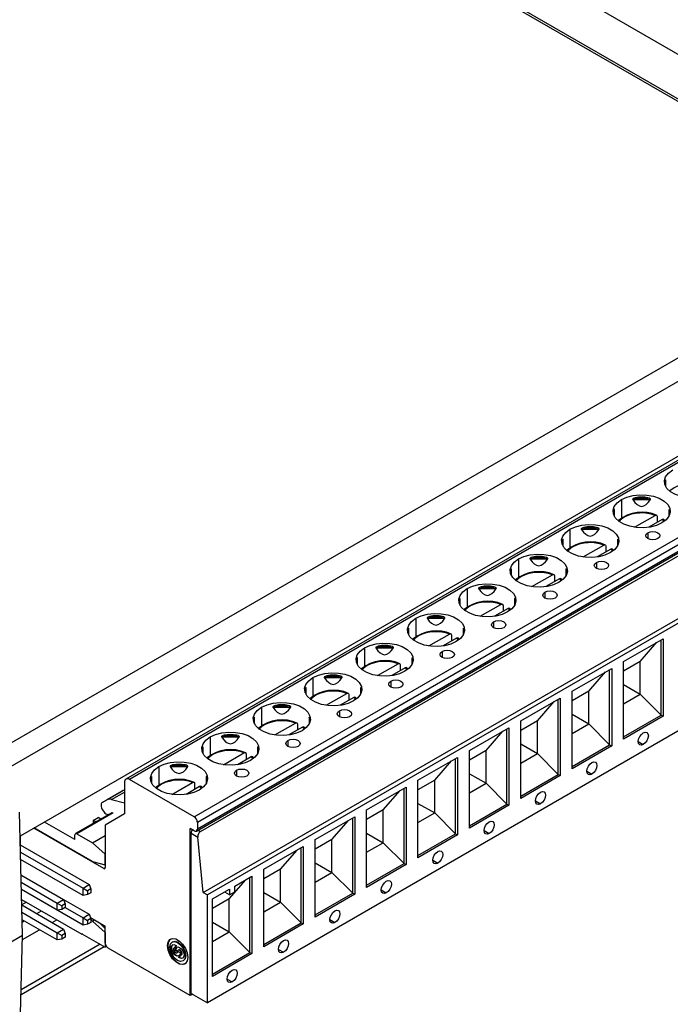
# Model space of a CAD drawing. Header units: millimetres. Extents: x 0 to 419, y 0 to 324.
# Tile 8 of 10: x 319 to 365, y 197 to 265. Entities that reach past the tile are written whole.
import ezdxf

# ---------------------------------------------------------------- set-up
doc = ezdxf.new("R2010")
doc.units = ezdxf.units.MM
doc.header["$LTSCALE"] = 1.5

msp = doc.modelspace()

# ---------------------------------------------------------------- linework, layer by layer
for p, q in [((322.615, 284.219), (381.292, 250.345)), ((380.465, 250.986), (323.442, 283.905)), ((342.044, 276.297), (367.306, 261.714)), ((380.605, 250.53), (316.507, 213.527)), ((317.486, 212.473), (381.486, 249.42)), ((384.149, 245.42), (326.675, 212.242)), ((384.399, 245.396), (326.925, 212.217)), ((381.196, 244.004), (319.269, 208.254)), ((331.451, 209.604), (388.924, 242.783)), ((331.663, 209.237), (389.136, 242.416)), ((331.601, 208.61), (389.074, 241.788)), ((389.136, 241.926), (331.663, 208.747)), ((331.877, 208.574), (388.8, 241.434)), ((332.08, 204.313), (389.426, 237.418)), ((389.709, 237.255), (332.363, 204.15)), ((364.354, 232.775), (364.354, 233.101)), ((364.404, 232.671), (364.404, 233.134)), ((362.267, 231.896), (363.156, 231.896)), ((361.298, 231.774), (361.298, 230.482)), ((362.087, 231.797), (363.336, 231.797)), ((362.091, 231.785), (363.333, 231.785)), ((360.762, 230.701), (360.762, 231.027)), ((360.812, 230.597), (360.812, 231.06)), ((362.217, 229.839), (363.659, 230.671)), ((363.803, 230.591), (363.803, 230.183)), ((364.612, 231.06), (364.612, 230.597)), ((364.662, 231.027), (364.662, 230.701)), ((358.675, 229.823), (359.564, 229.823)), ((364.154, 230.385), (363.207, 229.839)), ((364.154, 230.385), (364.286, 230.245)), ((364.339, 230.314), (364.252, 230.401)), ((389.709, 229.723), (332.363, 196.617)), ((357.705, 229.7), (357.705, 228.408)), ((358.495, 229.723), (359.744, 229.723)), ((358.499, 229.712), (359.741, 229.712)), ((363.143, 229.451), (363.143, 229.043)), ((357.17, 228.627), (357.17, 228.953)), ((357.22, 228.523), (357.22, 228.987)), ((358.625, 227.765), (360.067, 228.597)), ((360.211, 228.517), (360.211, 228.109)), ((361.02, 228.987), (361.02, 228.523)), ((361.07, 228.953), (361.07, 228.627)), ((355.083, 227.749), (355.972, 227.749)), ((360.562, 228.312), (359.615, 227.765)), ((360.562, 228.312), (360.694, 228.172)), ((360.747, 228.241), (360.66, 228.327)), ((354.113, 227.626), (354.113, 226.335)), ((354.903, 227.649), (356.152, 227.649)), ((354.906, 227.638), (356.149, 227.638)), ((359.551, 227.377), (359.551, 226.969)), ((353.578, 226.554), (353.578, 226.88)), ((353.628, 226.45), (353.628, 226.913)), ((355.033, 225.691), (356.474, 226.524)), ((356.619, 226.444), (356.619, 226.035)), ((357.428, 226.913), (357.428, 226.45)), ((357.478, 226.88), (357.478, 226.554)), ((356.969, 226.238), (356.023, 225.691)), ((356.969, 226.238), (357.102, 226.098)), ((357.155, 226.167), (357.068, 226.254)), ((350.521, 225.553), (350.521, 224.261)), ((351.311, 225.576), (352.56, 225.576)), ((351.314, 225.564), (352.557, 225.564)), ((351.491, 225.675), (352.38, 225.675)), ((355.959, 225.304), (355.959, 224.896)), ((349.985, 224.48), (349.985, 224.806)), ((350.035, 224.376), (350.035, 224.839)), ((351.44, 223.618), (352.882, 224.45)), ((353.026, 224.37), (353.026, 223.962)), ((353.835, 224.839), (353.835, 224.376)), ((353.885, 224.806), (353.885, 224.48)), ((353.377, 224.164), (352.43, 223.618)), ((353.377, 224.164), (353.51, 224.024)), ((353.563, 224.093), (353.476, 224.18)), ((346.929, 223.479), (346.929, 222.187)), ((347.719, 223.502), (348.968, 223.502)), ((347.722, 223.491), (348.965, 223.491)), ((347.899, 223.602), (348.788, 223.602)), ((352.367, 223.23), (352.367, 222.822)), ((346.393, 222.406), (346.393, 222.732)), ((346.443, 222.302), (346.443, 222.766)), ((347.848, 221.544), (349.29, 222.376)), ((349.434, 222.296), (349.434, 221.888)), ((350.243, 222.766), (350.243, 222.302)), ((350.293, 222.732), (350.293, 222.406)), ((349.785, 222.091), (348.838, 221.544)), ((349.785, 222.091), (349.918, 221.951)), ((349.97, 222.02), (349.884, 222.106)), ((361.451, 220.452), (364.213, 222.046)), ((362.62, 220.453), (363.788, 221.801)), ((364.071, 216.719), (364.071, 221.965)), ((364.213, 222.046), (364.213, 216.637)), ((343.337, 221.405), (343.337, 220.114)), ((344.127, 221.428), (345.376, 221.428)), ((344.13, 221.417), (345.372, 221.417)), ((344.307, 221.528), (345.196, 221.528)), ((348.775, 221.156), (348.775, 220.748)), ((342.801, 220.332), (342.801, 220.659)), ((342.851, 220.229), (342.851, 220.692)), ((344.256, 219.47), (345.698, 220.303)), ((345.842, 220.223), (345.842, 219.814)), ((346.651, 220.692), (346.651, 220.229)), ((346.701, 220.659), (346.701, 220.332)), ((362.62, 220.453), (361.451, 219.778)), ((361.451, 215.043), (361.451, 220.452)), ((362.62, 218.167), (362.62, 220.453)), ((346.193, 220.017), (345.246, 219.47)), ((346.193, 220.017), (346.326, 219.877)), ((346.378, 219.946), (346.291, 220.033)), ((357.859, 218.378), (360.621, 219.973)), ((359.028, 218.379), (360.196, 219.728)), ((360.479, 214.645), (360.479, 219.891)), ((360.621, 219.973), (360.621, 214.563)), ((339.745, 219.332), (339.745, 218.04)), ((340.535, 219.355), (341.784, 219.355)), ((340.538, 219.343), (341.78, 219.343)), ((340.715, 219.454), (341.604, 219.454)), ((345.183, 219.083), (345.183, 218.675)), ((361.451, 218.841), (362.62, 218.167)), ((339.209, 218.259), (339.209, 218.585)), ((339.259, 218.155), (339.259, 218.618)), ((340.664, 217.397), (342.106, 218.229)), ((342.25, 218.149), (342.25, 217.741)), ((343.059, 218.618), (343.059, 218.155)), ((343.109, 218.585), (343.109, 218.259)), ((359.028, 218.379), (357.859, 217.705)), ((357.859, 212.969), (357.859, 218.378)), ((359.028, 216.093), (359.028, 218.379)), ((361.451, 217.492), (362.62, 218.167)), ((362.62, 218.167), (364.071, 216.719)), ((342.601, 217.943), (341.654, 217.397)), ((342.601, 217.943), (342.734, 217.803)), ((342.786, 217.872), (342.699, 217.959)), ((354.267, 216.305), (357.029, 217.899)), ((355.436, 216.306), (356.604, 217.654)), ((356.887, 212.571), (356.887, 217.817)), ((357.029, 217.899), (357.029, 212.49)), ((336.153, 217.258), (336.153, 215.966)), ((336.943, 217.281), (338.192, 217.281)), ((336.946, 217.269), (338.188, 217.269)), ((337.123, 217.381), (338.011, 217.381)), ((341.59, 217.009), (341.59, 216.601)), ((357.859, 216.768), (359.028, 216.093)), ((335.617, 216.185), (335.617, 216.511)), ((335.667, 216.081), (335.667, 216.545)), ((337.072, 215.323), (338.514, 216.155)), ((338.658, 216.075), (338.658, 215.667)), ((339.467, 216.545), (339.467, 216.081)), ((339.517, 216.511), (339.517, 216.185)), ((355.436, 216.306), (354.267, 215.631)), ((354.267, 210.895), (354.267, 216.305)), ((355.436, 214.019), (355.436, 216.306)), ((357.859, 215.418), (359.028, 216.093)), ((359.028, 216.093), (360.479, 214.645)), ((361.451, 215.206), (364.071, 216.719)), ((364.213, 216.637), (361.451, 215.043)), ((364.071, 216.719), (364.213, 216.637)), ((339.009, 215.87), (338.062, 215.323)), ((339.009, 215.87), (339.142, 215.73)), ((339.194, 215.799), (339.107, 215.885)), ((350.675, 214.231), (353.437, 215.825)), ((351.844, 214.232), (353.012, 215.58)), ((353.295, 210.498), (353.295, 215.744)), ((353.437, 215.825), (353.437, 210.416)), ((332.561, 215.184), (332.561, 213.893)), ((333.35, 215.207), (334.599, 215.207)), ((333.354, 215.196), (334.596, 215.196)), ((333.531, 215.307), (334.419, 215.307)), ((337.998, 214.935), (337.998, 214.527)), ((354.267, 214.694), (355.436, 214.019)), ((362.478, 214.86), (362.832, 214.656)), ((332.025, 214.111), (332.025, 214.438)), ((332.075, 214.007), (332.075, 214.471)), ((333.48, 213.249), (334.922, 214.082)), ((335.066, 214.002), (335.066, 213.593)), ((335.875, 214.471), (335.875, 214.007)), ((335.925, 214.438), (335.925, 214.111)), ((351.844, 214.232), (350.675, 213.557)), ((350.675, 208.822), (350.675, 214.231)), ((351.844, 211.946), (351.844, 214.232)), ((354.267, 213.345), (355.436, 214.019)), ((355.436, 214.019), (356.887, 212.571)), ((357.859, 213.132), (360.479, 214.645)), ((360.621, 214.563), (357.859, 212.969)), ((360.479, 214.645), (360.621, 214.563)), ((335.417, 213.796), (334.47, 213.249)), ((335.417, 213.796), (335.549, 213.656)), ((335.602, 213.725), (335.515, 213.812)), ((347.083, 212.157), (349.844, 213.752)), ((348.251, 212.158), (349.42, 213.507)), ((349.703, 208.424), (349.703, 213.67)), ((349.844, 213.752), (349.844, 208.342)), ((328.969, 213.111), (328.969, 211.819)), ((329.758, 213.134), (331.007, 213.134)), ((329.762, 213.122), (331.004, 213.122)), ((329.938, 213.233), (330.827, 213.233)), ((334.406, 212.862), (334.406, 212.454)), ((350.675, 212.62), (351.844, 211.946)), ((358.886, 212.786), (359.24, 212.582)), ((326.572, 212.013), (326.572, 209.808)), ((331.451, 209.604), (326.925, 212.217)), ((328.433, 212.038), (328.433, 212.364)), ((328.483, 211.934), (328.483, 212.397)), ((329.888, 211.176), (331.33, 212.008)), ((331.474, 211.928), (331.474, 211.52)), ((332.283, 212.397), (332.283, 211.934)), ((332.333, 212.364), (332.333, 212.038)), ((348.251, 212.158), (347.083, 211.484)), ((347.083, 206.748), (347.083, 212.157)), ((348.251, 209.872), (348.251, 212.158)), ((350.675, 211.271), (351.844, 211.946)), ((351.844, 211.946), (353.295, 210.498)), ((354.267, 211.059), (356.887, 212.571)), ((357.029, 212.49), (354.267, 210.895)), ((356.887, 212.571), (357.029, 212.49)), ((326.412, 211.4), (325.351, 210.788)), ((325.669, 210.816), (326.572, 211.337)), ((326.075, 211.207), (326.412, 211.4)), ((331.825, 211.722), (330.878, 211.176)), ((331.825, 211.722), (331.957, 211.582)), ((332.01, 211.651), (331.923, 211.738)), ((343.491, 210.084), (346.252, 211.678)), ((344.659, 210.085), (345.828, 211.433)), ((346.111, 206.35), (346.111, 211.596)), ((346.252, 211.678), (346.252, 206.269)), ((325.014, 210.595), (326.075, 211.207)), ((325.351, 210.788), (325.014, 210.595)), ((325.669, 210.816), (326.572, 210.571)), ((347.083, 210.547), (348.251, 209.872)), ((355.294, 210.713), (355.648, 210.509)), ((319.446, 201.326), (319.226, 209.929)), ((325.68, 209.891), (323.148, 208.429)), ((325.78, 209.881), (323.248, 208.42)), ((325.044, 210.085), (325.157, 209.922)), ((344.659, 210.085), (343.491, 209.41)), ((343.491, 204.674), (343.491, 210.084)), ((344.659, 207.798), (344.659, 210.085)), ((347.083, 209.197), (348.251, 209.872)), ((348.251, 209.872), (349.703, 208.424)), ((350.675, 208.985), (353.295, 210.498)), ((353.437, 210.416), (350.675, 208.822)), ((353.295, 210.498), (353.437, 210.416)), ((323.107, 208.011), (320.977, 209.24)), ((324.372, 209.354), (324.726, 209.558)), ((324.561, 209.245), (324.372, 209.354)), ((324.372, 209.354), (324.372, 209.15)), ((324.915, 209.449), (324.726, 209.558)), ((326.572, 209.808), (325.228, 209.032)), ((325.412, 209.775), (325.545, 209.813)), ((331.663, 209.237), (331.663, 208.747)), ((339.899, 208.01), (342.66, 209.604)), ((341.067, 208.011), (342.236, 209.359)), ((342.519, 204.277), (342.519, 209.523)), ((342.66, 209.604), (342.66, 204.195)), ((325.122, 205.99), (320.235, 208.812)), ((324.344, 206.48), (320.27, 208.832)), ((324.385, 209.143), (324.372, 209.15)), ((325.228, 209.032), (325.228, 206.052)), ((331.451, 208.624), (331.168, 208.788)), ((331.168, 197.111), (331.168, 208.788)), ((331.708, 208.672), (331.877, 208.574)), ((351.702, 208.639), (352.056, 208.435)), ((319.288, 208.265), (319.288, 207.655)), ((323.107, 208.011), (323.107, 208.338)), ((323.248, 208.42), (324.344, 207.787)), ((324.344, 207.787), (325.228, 208.297)), ((331.231, 197.27), (331.231, 208.457)), ((331.231, 208.457), (331.691, 208.191)), ((332.08, 204.313), (331.691, 208.191)), ((341.067, 208.011), (339.899, 207.336)), ((339.899, 202.601), (339.899, 208.01)), ((341.067, 205.725), (341.067, 208.011)), ((343.491, 208.473), (344.659, 207.798)), ((343.491, 207.124), (344.659, 207.798)), ((344.659, 207.798), (346.111, 206.35)), ((347.083, 206.911), (349.703, 208.424)), ((349.844, 208.342), (347.083, 206.748)), ((349.703, 208.424), (349.844, 208.342)), ((319.284, 207.658), (324.112, 204.871)), ((319.297, 207.142), (323.672, 204.617)), ((324.344, 207.787), (325.228, 207.003)), ((336.306, 205.936), (339.068, 207.531)), ((337.475, 205.937), (338.644, 207.286)), ((338.927, 202.203), (338.927, 207.449)), ((339.068, 207.531), (339.068, 202.121)), ((323.672, 204.108), (319.31, 206.626)), ((324.344, 206.48), (325.228, 206.244)), ((325.228, 206.244), (325.228, 207.003)), ((348.11, 206.565), (348.464, 206.361)), ((325.122, 205.99), (325.228, 206.052)), ((337.475, 205.937), (336.306, 205.263)), ((336.306, 200.527), (336.306, 205.936)), ((337.475, 203.651), (337.475, 205.937)), ((339.899, 206.399), (341.067, 205.725)), ((343.491, 204.838), (346.111, 206.35)), ((346.252, 206.269), (343.491, 204.674)), ((346.111, 206.35), (346.252, 206.269)), ((319.338, 205.553), (322.316, 203.834)), ((333.883, 203.864), (335.051, 205.212)), ((334.272, 204.762), (335.476, 205.457)), ((335.335, 200.129), (335.335, 205.375)), ((335.476, 205.457), (335.476, 200.048)), ((339.899, 205.05), (341.067, 205.725)), ((341.067, 205.725), (342.519, 204.277)), ((319.351, 205.037), (321.876, 203.58)), ((321.876, 203.072), (319.364, 204.522)), ((323.672, 202.034), (319.364, 204.521)), ((323.672, 204.617), (324.112, 204.871)), ((323.672, 204.108), (323.672, 204.617)), ((323.672, 204.617), (323.99, 204.433)), ((324.218, 204.564), (323.99, 204.433)), ((323.99, 204.433), (323.99, 204.17)), ((324.112, 204.871), (324.218, 204.564)), ((324.218, 204.564), (324.218, 204.301)), ((332.714, 203.863), (333.918, 204.558)), ((333.584, 204.365), (333.573, 204.349)), ((333.918, 204.558), (333.918, 204.15)), ((334.272, 204.354), (334.272, 204.762)), ((344.518, 204.492), (344.871, 204.287)), ((319.382, 203.833), (323.602, 201.397)), ((321.876, 203.58), (322.316, 203.834)), ((322.316, 203.834), (322.422, 203.528)), ((322.316, 203.833), (324.112, 202.797)), ((323.99, 204.17), (323.672, 204.108)), ((324.218, 204.301), (323.99, 204.17)), ((332.08, 204.313), (332.363, 204.15)), ((332.363, 196.617), (332.363, 204.15)), ((333.883, 203.864), (332.714, 203.189)), ((332.714, 198.453), (332.714, 203.863)), ((333.918, 204.15), (333.573, 204.349)), ((333.883, 201.577), (333.883, 203.864)), ((333.918, 204.15), (334.272, 204.354)), ((336.306, 204.326), (337.475, 203.651)), ((339.899, 202.764), (342.519, 204.277)), ((342.66, 204.195), (339.899, 202.601)), ((342.519, 204.277), (342.66, 204.195)), ((319.713, 203.642), (319.392, 203.457)), ((319.392, 203.448), (322.316, 201.76)), ((320.447, 202.839), (320.776, 203.029)), ((321.876, 203.072), (321.876, 203.58)), ((321.876, 203.58), (322.194, 203.396)), ((322.194, 203.133), (321.876, 203.072)), ((322.422, 203.528), (322.194, 203.396)), ((322.194, 203.396), (322.194, 203.133)), ((322.422, 203.264), (322.194, 203.133)), ((322.422, 203.528), (322.422, 203.264)), ((322.422, 203.264), (323.672, 202.543)), ((336.306, 202.976), (337.475, 203.651)), ((337.475, 203.651), (338.927, 202.203)), ((319.405, 202.932), (321.876, 201.506)), ((321.876, 200.998), (319.418, 202.416)), ((319.423, 202.247), (319.567, 202.331)), ((321.508, 202.226), (321.837, 202.416)), ((323.672, 202.543), (324.112, 202.797)), ((323.672, 202.034), (323.672, 202.543)), ((323.672, 202.543), (323.99, 202.359)), ((324.218, 202.49), (323.99, 202.359)), ((323.99, 202.359), (323.99, 202.096)), ((324.112, 202.797), (324.218, 202.49)), ((324.192, 202.567), (325.228, 201.969)), ((324.218, 202.49), (324.218, 202.227)), ((324.344, 202.316), (324.218, 202.389)), ((324.344, 202.316), (324.486, 202.398)), ((325.228, 201.532), (324.344, 202.316)), ((340.926, 202.418), (341.279, 202.214)), ((319.439, 201.032), (320.628, 201.718)), ((321.876, 201.506), (322.316, 201.76)), ((322.316, 201.76), (322.422, 201.454)), ((323.99, 202.096), (323.672, 202.034)), ((324.218, 202.227), (323.99, 202.096)), ((325.228, 201.79), (324.858, 202.182)), ((325.228, 200.785), (325.228, 201.969)), ((332.714, 202.252), (333.883, 201.577)), ((336.306, 200.69), (338.927, 202.203)), ((339.068, 202.121), (336.306, 200.527)), ((338.927, 202.203), (339.068, 202.121)), ((315.853, 199.251), (319.446, 201.326)), ((319.226, 192.768), (319.446, 201.326)), ((321.876, 201.506), (322.194, 201.322)), ((321.876, 200.998), (321.876, 201.506)), ((322.194, 201.059), (321.876, 200.998)), ((322.422, 201.454), (322.194, 201.322)), ((322.194, 201.322), (322.194, 201.059)), ((322.422, 201.19), (322.194, 201.059)), ((322.422, 201.454), (322.422, 201.19)), ((323.602, 201.438), (325.228, 200.499)), ((323.602, 201.438), (323.602, 201.397)), ((323.637, 201.418), (323.602, 201.397)), ((325.228, 201.532), (325.228, 200.499)), ((332.714, 200.903), (333.883, 201.577)), ((333.883, 201.577), (335.335, 200.129)), ((319.34, 197.187), (325.153, 200.543)), ((324.872, 200.705), (319.348, 197.516)), ((325.309, 200.546), (325.228, 200.499)), ((331.168, 197.111), (325.44, 200.418)), ((329.612, 200.622), (329.577, 200.602)), ((329.867, 200.475), (329.832, 200.454)), ((329.939, 200.872), (329.904, 200.852)), ((330.079, 200.468), (330.043, 200.448)), ((330.085, 200.472), (330.079, 200.468)), ((330.149, 200.312), (330.113, 200.292)), ((330.149, 200.296), (330.114, 200.275)), ((330.284, 200.177), (330.114, 200.275)), ((330.149, 200.296), (330.285, 200.217)), ((330.2, 200.583), (330.165, 200.563)), ((330.36, 200.306), (330.325, 200.285)), ((337.334, 200.344), (337.687, 200.14)), ((330.243, 200.102), (330.278, 200.122)), ((330.284, 200.21), (330.454, 200.112)), ((330.312, 200.194), (330.284, 200.177)), ((330.403, 199.824), (330.438, 199.845)), ((330.525, 199.939), (330.56, 199.959)), ((330.566, 200.031), (330.601, 200.051)), ((330.664, 199.535), (330.699, 199.556)), ((330.821, 199.883), (330.857, 199.904)), ((332.714, 198.617), (335.335, 200.129)), ((335.476, 200.048), (332.714, 198.453)), ((335.335, 200.129), (335.476, 200.048)), ((333.742, 198.271), (334.095, 198.066)), ((331.337, 197.209), (331.168, 197.111)), ((331.231, 197.27), (332.363, 196.617))]:
    msp.add_line(p, q)
at = {"flags": 128}
for points in [[(367.718, 232.215), (367.339, 232.043), (366.899, 231.929), (366.425, 231.879), (365.943, 231.895), (365.483, 231.978), (365.07, 232.122), (364.73, 232.319), (364.48, 232.557), (364.337, 232.823), (364.308, 233.101), (364.394, 233.375), (364.592, 233.628), (364.89, 233.847)], [(364.404, 233.134), (364.403, 233.142), (364.401, 233.149), (364.395, 233.152), (364.377, 233.139), (364.354, 233.101)], [(361.298, 231.774), (361.677, 231.945), (362.117, 232.06), (362.591, 232.11), (363.072, 232.093), (363.533, 232.01), (363.945, 231.866), (364.286, 231.669), (364.536, 231.431), (364.679, 231.166), (364.708, 230.888), (364.621, 230.614), (364.423, 230.36), (364.126, 230.141)], [(362.267, 231.896), (362.205, 231.878), (362.162, 231.862), (362.118, 231.837), (362.103, 231.825), (362.091, 231.81), (362.088, 231.801), (362.087, 231.797)], [(363.336, 231.797), (363.334, 231.807), (363.327, 231.818), (363.309, 231.835), (363.248, 231.868), (363.156, 231.896)], [(364.126, 230.141), (363.746, 229.969), (363.307, 229.855), (362.833, 229.805), (362.351, 229.822), (361.891, 229.905), (361.478, 230.049), (361.137, 230.245), (360.888, 230.484), (360.745, 230.749), (360.715, 231.027), (360.802, 231.301), (361, 231.555), (361.298, 231.774)], [(362.087, 231.797), (362.088, 231.791), (362.091, 231.785)], [(363.333, 231.785), (363.335, 231.791), (363.336, 231.797)], [(360.812, 231.06), (360.811, 231.069), (360.809, 231.075), (360.803, 231.078), (360.785, 231.065), (360.762, 231.027)], [(363.659, 230.671), (363.707, 230.69), (363.75, 230.687), (363.782, 230.663), (363.8, 230.622), (363.803, 230.591)], [(364.662, 231.027), (364.646, 231.054), (364.635, 231.069), (364.621, 231.078), (364.617, 231.077), (364.613, 231.071), (364.612, 231.064), (364.612, 231.06)], [(357.705, 229.7), (358.085, 229.872), (358.525, 229.986), (358.999, 230.036), (359.48, 230.019), (359.94, 229.937), (360.353, 229.793), (360.694, 229.596), (360.943, 229.358), (361.087, 229.092), (361.116, 228.814), (361.029, 228.54), (360.831, 228.286), (360.534, 228.067)], [(358.675, 229.823), (358.613, 229.805), (358.57, 229.788), (358.526, 229.764), (358.511, 229.751), (358.499, 229.737), (358.496, 229.727), (358.495, 229.723)], [(359.744, 229.723), (359.742, 229.733), (359.735, 229.745), (359.717, 229.761), (359.656, 229.794), (359.564, 229.823)], [(360.534, 228.067), (360.154, 227.896), (359.715, 227.781), (359.24, 227.731), (358.759, 227.748), (358.299, 227.831), (357.886, 227.975), (357.545, 228.172), (357.296, 228.41), (357.152, 228.676), (357.123, 228.953), (357.21, 229.227), (357.408, 229.481), (357.705, 229.7)], [(358.495, 229.723), (358.496, 229.717), (358.499, 229.712)], [(359.741, 229.712), (359.743, 229.717), (359.744, 229.723)], [(363.85, 229.043), (363.688, 228.98), (363.497, 228.958), (363.305, 228.98), (363.143, 229.043), (363.035, 229.137), (362.997, 229.247), (363.035, 229.357), (363.143, 229.451)], [(363.143, 229.451), (363.305, 229.514), (363.497, 229.536), (363.688, 229.514), (363.85, 229.451), (363.959, 229.357), (363.997, 229.247), (363.959, 229.137), (363.85, 229.043)], [(357.22, 228.987), (357.219, 228.995), (357.217, 229.001), (357.211, 229.004), (357.193, 228.991), (357.17, 228.953)], [(360.067, 228.597), (360.115, 228.616), (360.158, 228.613), (360.19, 228.59), (360.208, 228.549), (360.211, 228.517)], [(361.07, 228.953), (361.054, 228.981), (361.043, 228.996), (361.029, 229.004), (361.025, 229.003), (361.021, 228.997), (361.02, 228.99), (361.02, 228.987)], [(354.113, 227.626), (354.493, 227.798), (354.933, 227.912), (355.407, 227.963), (355.888, 227.946), (356.348, 227.863), (356.761, 227.719), (357.102, 227.522), (357.351, 227.284), (357.495, 227.018), (357.524, 226.74), (357.437, 226.467), (357.239, 226.213), (356.942, 225.994)], [(355.083, 227.749), (355.02, 227.731), (354.978, 227.715), (354.933, 227.69), (354.919, 227.678), (354.907, 227.663), (354.903, 227.653), (354.903, 227.649)], [(356.152, 227.649), (356.15, 227.659), (356.143, 227.671), (356.125, 227.688), (356.064, 227.72), (355.972, 227.749)], [(356.942, 225.994), (356.562, 225.822), (356.123, 225.708), (355.648, 225.658), (355.167, 225.674), (354.707, 225.757), (354.294, 225.901), (353.953, 226.098), (353.704, 226.336), (353.56, 226.602), (353.531, 226.88), (353.618, 227.154), (353.816, 227.407), (354.113, 227.626)], [(354.903, 227.649), (354.904, 227.643), (354.906, 227.638)], [(356.149, 227.638), (356.151, 227.643), (356.152, 227.649)], [(360.258, 226.969), (360.096, 226.907), (359.905, 226.885), (359.713, 226.907), (359.551, 226.969), (359.443, 227.063), (359.405, 227.173), (359.443, 227.284), (359.551, 227.377)], [(359.551, 227.377), (359.713, 227.44), (359.905, 227.462), (360.096, 227.44), (360.258, 227.377), (360.366, 227.284), (360.405, 227.173), (360.366, 227.063), (360.258, 226.969)], [(353.628, 226.913), (353.627, 226.921), (353.625, 226.928), (353.619, 226.931), (353.601, 226.918), (353.578, 226.88)], [(356.474, 226.524), (356.523, 226.542), (356.566, 226.54), (356.598, 226.516), (356.616, 226.475), (356.619, 226.444)], [(357.478, 226.88), (357.462, 226.907), (357.45, 226.922), (357.437, 226.931), (357.433, 226.93), (357.429, 226.924), (357.428, 226.917), (357.428, 226.913)], [(350.521, 225.553), (350.901, 225.724), (351.34, 225.839), (351.815, 225.889), (352.296, 225.872), (352.756, 225.789), (353.169, 225.645), (353.51, 225.448), (353.759, 225.21), (353.903, 224.945), (353.932, 224.667), (353.845, 224.393), (353.647, 224.139), (353.35, 223.92)], [(353.35, 223.92), (352.97, 223.748), (352.53, 223.634), (352.056, 223.584), (351.575, 223.601), (351.115, 223.684), (350.702, 223.828), (350.361, 224.024), (350.112, 224.263), (349.968, 224.528), (349.939, 224.806), (350.026, 225.08), (350.224, 225.334), (350.521, 225.553)], [(351.491, 225.675), (351.428, 225.657), (351.385, 225.641), (351.341, 225.616), (351.326, 225.604), (351.315, 225.589), (351.311, 225.58), (351.311, 225.576)], [(351.311, 225.576), (351.312, 225.57), (351.314, 225.564)], [(352.56, 225.576), (352.558, 225.586), (352.551, 225.597), (352.533, 225.614), (352.472, 225.647), (352.38, 225.675)], [(352.557, 225.564), (352.559, 225.57), (352.56, 225.576)], [(356.666, 224.896), (356.504, 224.833), (356.312, 224.811), (356.121, 224.833), (355.959, 224.896), (355.851, 224.989), (355.812, 225.1), (355.851, 225.21), (355.959, 225.304)], [(355.959, 225.304), (356.121, 225.366), (356.312, 225.388), (356.504, 225.366), (356.666, 225.304), (356.774, 225.21), (356.812, 225.1), (356.774, 224.989), (356.666, 224.896)], [(350.035, 224.839), (350.035, 224.848), (350.032, 224.854), (350.027, 224.857), (350.009, 224.844), (349.985, 224.806)], [(352.882, 224.45), (352.931, 224.469), (352.974, 224.466), (353.006, 224.442), (353.024, 224.401), (353.026, 224.37)], [(353.885, 224.806), (353.87, 224.833), (353.858, 224.848), (353.845, 224.857), (353.84, 224.856), (353.837, 224.85), (353.836, 224.843), (353.835, 224.839)], [(346.929, 223.479), (347.309, 223.651), (347.748, 223.765), (348.223, 223.815), (348.704, 223.798), (349.164, 223.716), (349.577, 223.572), (349.918, 223.375), (350.167, 223.137), (350.311, 222.871), (350.34, 222.593), (350.253, 222.319), (350.055, 222.065), (349.758, 221.846)], [(349.758, 221.846), (349.378, 221.675), (348.938, 221.56), (348.464, 221.51), (347.983, 221.527), (347.523, 221.61), (347.11, 221.754), (346.769, 221.951), (346.52, 222.189), (346.376, 222.455), (346.347, 222.732), (346.434, 223.006), (346.632, 223.26), (346.929, 223.479)], [(347.899, 223.602), (347.836, 223.584), (347.793, 223.567), (347.749, 223.543), (347.734, 223.53), (347.723, 223.516), (347.719, 223.506), (347.719, 223.502)], [(347.719, 223.502), (347.72, 223.496), (347.722, 223.491)], [(348.968, 223.502), (348.966, 223.512), (348.959, 223.524), (348.941, 223.54), (348.88, 223.573), (348.788, 223.602)], [(348.965, 223.491), (348.967, 223.496), (348.968, 223.502)], [(353.074, 222.822), (352.912, 222.759), (352.72, 222.737), (352.529, 222.759), (352.367, 222.822), (352.258, 222.916), (352.22, 223.026), (352.258, 223.136), (352.367, 223.23)], [(352.367, 223.23), (352.529, 223.293), (352.72, 223.315), (352.912, 223.293), (353.074, 223.23), (353.182, 223.136), (353.22, 223.026), (353.182, 222.916), (353.074, 222.822)], [(346.443, 222.766), (346.443, 222.774), (346.44, 222.78), (346.435, 222.783), (346.417, 222.77), (346.393, 222.732)], [(349.29, 222.376), (349.339, 222.395), (349.382, 222.392), (349.414, 222.369), (349.431, 222.328), (349.434, 222.296)], [(350.293, 222.732), (350.278, 222.76), (350.266, 222.775), (350.253, 222.783), (350.248, 222.782), (350.245, 222.776), (350.243, 222.769), (350.243, 222.766)], [(343.337, 221.405), (343.717, 221.577), (344.156, 221.691), (344.631, 221.742), (345.112, 221.725), (345.572, 221.642), (345.985, 221.498), (346.326, 221.301), (346.575, 221.063), (346.718, 220.797), (346.748, 220.519), (346.661, 220.246), (346.463, 219.992), (346.165, 219.773)], [(346.165, 219.773), (345.786, 219.601), (345.346, 219.487), (344.872, 219.437), (344.391, 219.453), (343.93, 219.536), (343.518, 219.68), (343.177, 219.877), (342.927, 220.115), (342.784, 220.381), (342.755, 220.659), (342.842, 220.933), (343.04, 221.186), (343.337, 221.405)], [(344.307, 221.528), (344.244, 221.51), (344.201, 221.493), (344.157, 221.469), (344.142, 221.457), (344.131, 221.442), (344.127, 221.432), (344.127, 221.428)], [(344.127, 221.428), (344.128, 221.422), (344.13, 221.417)], [(345.376, 221.428), (345.374, 221.438), (345.366, 221.45), (345.348, 221.467), (345.288, 221.499), (345.196, 221.528)], [(345.372, 221.417), (345.375, 221.422), (345.376, 221.428)], [(349.482, 220.748), (349.32, 220.686), (349.128, 220.664), (348.937, 220.686), (348.775, 220.748), (348.666, 220.842), (348.628, 220.952), (348.666, 221.063), (348.775, 221.156)], [(348.775, 221.156), (348.937, 221.219), (349.128, 221.241), (349.32, 221.219), (349.482, 221.156), (349.59, 221.063), (349.628, 220.952), (349.59, 220.842), (349.482, 220.748)], [(342.851, 220.692), (342.851, 220.7), (342.848, 220.707), (342.843, 220.71), (342.825, 220.697), (342.801, 220.659)], [(345.698, 220.303), (345.747, 220.321), (345.79, 220.319), (345.822, 220.295), (345.839, 220.254), (345.842, 220.223)], [(346.701, 220.659), (346.686, 220.686), (346.674, 220.701), (346.661, 220.71), (346.656, 220.709), (346.653, 220.703), (346.651, 220.696), (346.651, 220.692)], [(339.745, 219.332), (340.124, 219.503), (340.564, 219.618), (341.038, 219.668), (341.52, 219.651), (341.98, 219.568), (342.393, 219.424), (342.734, 219.227), (342.983, 218.989), (343.126, 218.723), (343.156, 218.446), (343.069, 218.172), (342.871, 217.918), (342.573, 217.699)], [(342.573, 217.699), (342.194, 217.527), (341.754, 217.413), (341.28, 217.363), (340.799, 217.38), (340.338, 217.462), (339.926, 217.606), (339.585, 217.803), (339.335, 218.042), (339.192, 218.307), (339.163, 218.585), (339.25, 218.859), (339.448, 219.113), (339.745, 219.332)], [(340.715, 219.454), (340.652, 219.436), (340.609, 219.42), (340.565, 219.395), (340.55, 219.383), (340.539, 219.368), (340.535, 219.359), (340.535, 219.355)], [(340.535, 219.355), (340.535, 219.349), (340.538, 219.343)], [(341.784, 219.355), (341.782, 219.365), (341.774, 219.376), (341.756, 219.393), (341.696, 219.426), (341.604, 219.454)], [(341.78, 219.343), (341.783, 219.349), (341.784, 219.355)], [(345.89, 218.675), (345.727, 218.612), (345.536, 218.59), (345.345, 218.612), (345.183, 218.675), (345.074, 218.768), (345.036, 218.879), (345.074, 218.989), (345.183, 219.083)], [(345.183, 219.083), (345.345, 219.145), (345.536, 219.167), (345.727, 219.145), (345.89, 219.083), (345.998, 218.989), (346.036, 218.879), (345.998, 218.768), (345.89, 218.675)], [(339.259, 218.618), (339.258, 218.627), (339.256, 218.633), (339.25, 218.636), (339.232, 218.623), (339.209, 218.585)], [(342.106, 218.229), (342.154, 218.248), (342.197, 218.245), (342.23, 218.221), (342.247, 218.18), (342.25, 218.149)], [(343.109, 218.585), (343.094, 218.612), (343.082, 218.627), (343.069, 218.636), (343.064, 218.635), (343.06, 218.629), (343.059, 218.622), (343.059, 218.618)], [(336.153, 217.258), (336.532, 217.43), (336.972, 217.544), (337.446, 217.594), (337.928, 217.577), (338.388, 217.495), (338.8, 217.351), (339.141, 217.154), (339.391, 216.916), (339.534, 216.65), (339.563, 216.372), (339.476, 216.098), (339.279, 215.844), (338.981, 215.625)], [(338.981, 215.625), (338.602, 215.454), (338.162, 215.339), (337.688, 215.289), (337.207, 215.306), (336.746, 215.389), (336.334, 215.533), (335.993, 215.73), (335.743, 215.968), (335.6, 216.234), (335.571, 216.511), (335.658, 216.785), (335.855, 217.039), (336.153, 217.258)], [(337.123, 217.381), (337.06, 217.363), (337.017, 217.346), (336.973, 217.322), (336.958, 217.309), (336.946, 217.295), (336.943, 217.285), (336.943, 217.281)], [(336.943, 217.281), (336.943, 217.275), (336.946, 217.269)], [(338.192, 217.281), (338.189, 217.291), (338.182, 217.303), (338.164, 217.319), (338.103, 217.352), (338.011, 217.381)], [(338.188, 217.269), (338.191, 217.275), (338.192, 217.281)], [(342.298, 216.601), (342.135, 216.538), (341.944, 216.516), (341.753, 216.538), (341.59, 216.601), (341.482, 216.695), (341.444, 216.805), (341.482, 216.915), (341.59, 217.009)], [(341.59, 217.009), (341.753, 217.072), (341.944, 217.094), (342.135, 217.072), (342.298, 217.009), (342.406, 216.915), (342.444, 216.805), (342.406, 216.695), (342.298, 216.601)], [(335.667, 216.545), (335.666, 216.553), (335.664, 216.559), (335.658, 216.562), (335.64, 216.549), (335.617, 216.511)], [(338.514, 216.155), (338.562, 216.174), (338.605, 216.171), (338.637, 216.148), (338.655, 216.107), (338.658, 216.075)], [(339.517, 216.511), (339.502, 216.539), (339.49, 216.554), (339.477, 216.562), (339.472, 216.561), (339.468, 216.555), (339.467, 216.548), (339.467, 216.545)], [(332.561, 215.184), (332.94, 215.356), (333.38, 215.47), (333.854, 215.52), (334.335, 215.504), (334.796, 215.421), (335.208, 215.277), (335.549, 215.08), (335.799, 214.842), (335.942, 214.576), (335.971, 214.298), (335.884, 214.025), (335.687, 213.771), (335.389, 213.552)], [(362.832, 214.656), (362.697, 214.609), (362.582, 214.631), (362.505, 214.719), (362.478, 214.86), (362.505, 215.032), (362.582, 215.209), (362.697, 215.363), (362.832, 215.472)], [(362.832, 215.472), (362.967, 215.519), (363.082, 215.497), (363.159, 215.409), (363.186, 215.268), (363.159, 215.096), (363.082, 214.92), (362.967, 214.765), (362.832, 214.656)], [(335.389, 213.552), (335.01, 213.38), (334.57, 213.266), (334.096, 213.216), (333.614, 213.232), (333.154, 213.315), (332.742, 213.459), (332.401, 213.656), (332.151, 213.894), (332.008, 214.16), (331.979, 214.438), (332.066, 214.711), (332.263, 214.965), (332.561, 215.184)], [(333.531, 215.307), (333.468, 215.289), (333.425, 215.272), (333.381, 215.248), (333.366, 215.236), (333.354, 215.221), (333.351, 215.211), (333.35, 215.207)], [(333.35, 215.207), (333.351, 215.201), (333.354, 215.196)], [(334.599, 215.207), (334.597, 215.217), (334.59, 215.229), (334.572, 215.246), (334.511, 215.278), (334.419, 215.307)], [(334.596, 215.196), (334.599, 215.201), (334.599, 215.207)], [(338.705, 214.527), (338.543, 214.465), (338.352, 214.443), (338.161, 214.465), (337.998, 214.527), (337.89, 214.621), (337.852, 214.731), (337.89, 214.842), (337.998, 214.935)], [(337.998, 214.935), (338.161, 214.998), (338.352, 215.02), (338.543, 214.998), (338.705, 214.935), (338.814, 214.842), (338.852, 214.731), (338.814, 214.621), (338.705, 214.527)], [(332.075, 214.471), (332.074, 214.479), (332.072, 214.486), (332.066, 214.489), (332.048, 214.476), (332.025, 214.438)], [(334.922, 214.082), (334.97, 214.1), (335.013, 214.097), (335.045, 214.074), (335.063, 214.033), (335.066, 214.002)], [(335.925, 214.438), (335.91, 214.465), (335.898, 214.48), (335.885, 214.488), (335.88, 214.488), (335.876, 214.482), (335.875, 214.475), (335.875, 214.471)], [(328.969, 213.111), (329.348, 213.282), (329.788, 213.397), (330.262, 213.447), (330.743, 213.43), (331.204, 213.347), (331.616, 213.203), (331.957, 213.006), (332.207, 212.768), (332.35, 212.502), (332.379, 212.225), (332.292, 211.951), (332.094, 211.697), (331.797, 211.478)], [(359.24, 212.582), (359.105, 212.535), (358.99, 212.557), (358.913, 212.646), (358.886, 212.786), (358.913, 212.958), (358.99, 213.135), (359.105, 213.29), (359.24, 213.399)], [(359.24, 213.399), (359.375, 213.446), (359.49, 213.423), (359.567, 213.335), (359.593, 213.195), (359.567, 213.023), (359.49, 212.846), (359.375, 212.691), (359.24, 212.582)], [(331.797, 211.478), (331.418, 211.306), (330.978, 211.192), (330.504, 211.142), (330.022, 211.159), (329.562, 211.241), (329.149, 211.385), (328.808, 211.582), (328.559, 211.82), (328.416, 212.086), (328.386, 212.364), (328.473, 212.638), (328.671, 212.892), (328.969, 213.111)], [(329.938, 213.233), (329.876, 213.215), (329.833, 213.199), (329.789, 213.174), (329.774, 213.162), (329.762, 213.147), (329.759, 213.138), (329.758, 213.134)], [(329.758, 213.134), (329.759, 213.128), (329.762, 213.122)], [(331.007, 213.134), (331.005, 213.144), (330.998, 213.155), (330.98, 213.172), (330.919, 213.205), (330.827, 213.233)], [(331.004, 213.122), (331.007, 213.128), (331.007, 213.134)], [(335.113, 212.454), (334.951, 212.391), (334.76, 212.369), (334.568, 212.391), (334.406, 212.454), (334.298, 212.547), (334.26, 212.658), (334.298, 212.768), (334.406, 212.862)], [(334.406, 212.862), (334.568, 212.924), (334.76, 212.946), (334.951, 212.924), (335.113, 212.862), (335.222, 212.768), (335.26, 212.658), (335.222, 212.547), (335.113, 212.454)], [(328.483, 212.397), (328.482, 212.406), (328.48, 212.412), (328.474, 212.415), (328.456, 212.402), (328.433, 212.364)], [(331.33, 212.008), (331.378, 212.027), (331.421, 212.024), (331.453, 212), (331.471, 211.959), (331.474, 211.928)], [(332.333, 212.364), (332.317, 212.391), (332.306, 212.406), (332.293, 212.415), (332.288, 212.414), (332.284, 212.408), (332.283, 212.401), (332.283, 212.397)], [(355.648, 210.509), (355.512, 210.461), (355.398, 210.484), (355.321, 210.572), (355.294, 210.713), (355.321, 210.884), (355.398, 211.061), (355.512, 211.216), (355.648, 211.325)], [(355.648, 211.325), (355.783, 211.372), (355.898, 211.35), (355.974, 211.262), (356.001, 211.121), (355.974, 210.949), (355.898, 210.772), (355.783, 210.618), (355.648, 210.509)], [(352.056, 208.435), (351.92, 208.388), (351.806, 208.41), (351.729, 208.498), (351.702, 208.639), (351.729, 208.811), (351.806, 208.987), (351.92, 209.142), (352.056, 209.251)], [(352.056, 209.251), (352.191, 209.298), (352.306, 209.276), (352.382, 209.188), (352.409, 209.047), (352.382, 208.875), (352.306, 208.699), (352.191, 208.544), (352.056, 208.435)], [(348.464, 206.361), (348.328, 206.314), (348.214, 206.336), (348.137, 206.425), (348.11, 206.565), (348.137, 206.737), (348.214, 206.914), (348.328, 207.069), (348.464, 207.178)], [(348.464, 207.178), (348.599, 207.225), (348.714, 207.202), (348.79, 207.114), (348.817, 206.974), (348.79, 206.802), (348.714, 206.625), (348.599, 206.47), (348.464, 206.361)], [(344.871, 204.287), (344.736, 204.24), (344.621, 204.263), (344.545, 204.351), (344.518, 204.492), (344.545, 204.663), (344.621, 204.84), (344.736, 204.995), (344.871, 205.104)], [(344.871, 205.104), (345.007, 205.151), (345.121, 205.129), (345.198, 205.041), (345.225, 204.9), (345.198, 204.728), (345.121, 204.551), (345.007, 204.397), (344.871, 204.287)], [(341.279, 202.214), (341.144, 202.167), (341.029, 202.189), (340.953, 202.277), (340.926, 202.418), (340.953, 202.59), (341.029, 202.766), (341.144, 202.921), (341.279, 203.03)], [(341.279, 203.03), (341.415, 203.077), (341.529, 203.055), (341.606, 202.967), (341.633, 202.826), (341.606, 202.654), (341.529, 202.478), (341.415, 202.323), (341.279, 202.214)], [(329.577, 200.602), (329.619, 200.856), (329.742, 201.031), (329.93, 201.105), (330.161, 201.069), (330.407, 200.927), (330.637, 200.697), (330.826, 200.406), (330.948, 200.089), (330.991, 199.785)], [(337.687, 200.14), (337.552, 200.093), (337.437, 200.115), (337.361, 200.204), (337.334, 200.344), (337.361, 200.516), (337.437, 200.693), (337.552, 200.847), (337.687, 200.957)], [(337.687, 200.957), (337.823, 201.004), (337.937, 200.981), (338.014, 200.893), (338.041, 200.752), (338.014, 200.581), (337.937, 200.404), (337.823, 200.249), (337.687, 200.14)], [(330.991, 199.785), (330.948, 199.531), (330.826, 199.356), (330.637, 199.282), (330.407, 199.318), (330.161, 199.46), (329.93, 199.69), (329.742, 199.981), (329.619, 200.298), (329.577, 200.602)], [(329.612, 200.622), (329.655, 200.318), (329.778, 200.002), (329.966, 199.711), (330.196, 199.481), (330.442, 199.339), (330.673, 199.303), (330.801, 199.338)], [(329.746, 200.504), (329.787, 200.718), (329.904, 200.852), (330.078, 200.886), (330.284, 200.814), (330.49, 200.648), (330.664, 200.413), (330.78, 200.144), (330.821, 199.883)], [(330.821, 199.883), (330.78, 199.669), (330.664, 199.535), (330.49, 199.501), (330.284, 199.573), (330.078, 199.739), (329.904, 199.974), (329.787, 200.243), (329.746, 200.504)], [(329.832, 200.454), (329.84, 200.53), (329.863, 200.593), (329.901, 200.64), (329.95, 200.668), (330.01, 200.676), (330.076, 200.664), (330.146, 200.632), (330.216, 200.582)], [(330.454, 200.095), (330.431, 199.971), (330.363, 199.894), (330.262, 199.874), (330.143, 199.915), (330.024, 200.012), (329.923, 200.148), (329.856, 200.303), (329.832, 200.454)], [(329.867, 200.475), (329.891, 200.324), (329.958, 200.168), (330.059, 200.032), (330.178, 199.936), (330.298, 199.894), (330.38, 199.905)], [(329.939, 200.872), (330.114, 200.906), (330.319, 200.834), (330.525, 200.669), (330.699, 200.433), (330.816, 200.165), (330.857, 199.904)], [(330.079, 200.457), (330.034, 200.441), (330.007, 200.397), (330.003, 200.333), (330.023, 200.258), (330.063, 200.186), (330.117, 200.129), (330.175, 200.097), (330.228, 200.095), (330.266, 200.123), (330.284, 200.177)], [(330.113, 200.292), (330.137, 200.416), (330.205, 200.493), (330.306, 200.513), (330.425, 200.472), (330.544, 200.375), (330.645, 200.239), (330.712, 200.084), (330.736, 199.933)], [(330.223, 200.502), (330.172, 200.436), (330.149, 200.312)], [(330.209, 200.588), (330.207, 200.587), (330.2, 200.583)], [(330.566, 200.031), (330.556, 200.097), (330.527, 200.166), (330.484, 200.227), (330.432, 200.271), (330.379, 200.293), (330.332, 200.289), (330.299, 200.26), (330.284, 200.21)], [(330.601, 200.051), (330.591, 200.117), (330.562, 200.186), (330.519, 200.247), (330.467, 200.292), (330.414, 200.314), (330.368, 200.31), (330.36, 200.306)], [(330.278, 200.122), (330.302, 200.144), (330.318, 200.19)], [(330.736, 199.933), (330.728, 199.857), (330.705, 199.794), (330.667, 199.747), (330.617, 199.719), (330.558, 199.711), (330.491, 199.723), (330.422, 199.755), (330.352, 199.805)], [(330.857, 199.904), (330.816, 199.69), (330.699, 199.556), (330.699, 199.556)], [(334.095, 198.066), (333.96, 198.019), (333.845, 198.042), (333.769, 198.13), (333.742, 198.271), (333.769, 198.442), (333.845, 198.619), (333.96, 198.774), (334.095, 198.883)], [(334.095, 198.883), (334.23, 198.93), (334.345, 198.908), (334.422, 198.82), (334.449, 198.679), (334.422, 198.507), (334.345, 198.33), (334.23, 198.176), (334.095, 198.066)]]:
    msp.add_lwpolyline(points, dxfattribs=at)
for centre, radius, start, end in [((366.327, 230.34), 2.626, 66.32924, 128.66607), ((362.735, 228.266), 2.626, 66.32924, 128.66607), ((362.046, 229.522), 1.161, 118.47384, 141.47048), ((362.722, 228.137), 2.702, 69.7026, 117.07114), ((364.212, 230.306), 0.0984, 56.24943, 126.69216), ((359.142, 226.192), 2.626, 66.32924, 128.66607), ((358.454, 227.448), 1.161, 118.47384, 141.47048), ((359.129, 226.064), 2.702, 69.7026, 117.07114), ((360.62, 228.233), 0.0984, 56.24943, 126.69216), ((355.55, 224.119), 2.626, 66.32924, 128.66607), ((354.861, 225.375), 1.161, 118.47384, 141.47048), ((355.537, 223.99), 2.702, 69.7026, 117.07114), ((357.028, 226.159), 0.0984, 56.24943, 126.69216), ((351.958, 222.045), 2.626, 66.32924, 128.66607), ((351.269, 223.301), 1.161, 118.47384, 141.47048), ((351.945, 221.916), 2.702, 69.7026, 117.07114), ((353.436, 224.085), 0.0984, 56.24943, 126.69216), ((348.366, 219.971), 2.626, 66.32924, 128.66607), ((347.677, 221.227), 1.161, 118.47384, 141.47048), ((348.353, 219.843), 2.702, 69.7026, 117.07114), ((349.844, 222.012), 0.0984, 56.24943, 126.69216), ((344.774, 217.897), 2.626, 66.32924, 128.66607), ((344.761, 217.769), 2.702, 69.7026, 117.07114), ((344.085, 219.154), 1.161, 118.47384, 141.47048), ((346.252, 219.938), 0.0984, 56.24943, 126.69216), ((341.182, 215.824), 2.626, 66.32924, 128.66607), ((341.169, 215.695), 2.702, 69.7026, 117.07114), ((340.493, 217.08), 1.161, 118.47384, 141.47048), ((342.66, 217.864), 0.0984, 56.24943, 126.69216), ((337.59, 213.75), 2.626, 66.32924, 128.66607), ((337.577, 213.622), 2.702, 69.7026, 117.07114), ((336.901, 215.006), 1.161, 118.47384, 141.47048), ((339.068, 215.791), 0.0984, 56.24943, 126.69216), ((333.998, 211.676), 2.626, 66.32924, 128.66607), ((333.985, 211.548), 2.702, 69.7026, 117.07114), ((333.309, 212.933), 1.161, 118.47384, 141.47048), ((335.476, 213.717), 0.0984, 56.24943, 126.69216), ((326.787, 212.048), 0.218, 50.79671, 189.21404), ((330.406, 209.603), 2.626, 66.32924, 128.66607), ((330.393, 209.474), 2.702, 69.7026, 117.07114), ((326.588, 211.088), 0.359, 92.60318, 119.37438), ((329.717, 210.859), 1.161, 118.47384, 141.47048), ((331.884, 211.643), 0.0984, 56.24943, 126.69216), ((325.131, 210.431), 0.201, 125.55693, 185.64261), ((325.543, 210.422), 0.413, 72.19262, 117.64981), ((325.53, 210.436), 0.6, 182.36142, 215.85102), ((325.398, 210.044), 0.27, 206.99492, 273.01046), ((331.202, 209.216), 0.461, 2.60548, 57.39452), ((331.685, 208.437), 0.454, 144.29495, 177.48973), ((331.533, 208.726), 0.131, 230.79671, 9.21404), ((323.193, 208.352), 0.0873, 50.79671, 189.21404), ((325.163, 206.041), 0.0655, 230.79671, 9.21404), ((330.091, 200.683), 0.483, 126.80731, 187.19263), ((325.689, 200.806), 0.461, 182.60548, 237.39452), ((330.09, 200.497), 0.224, 131.58613, 185.76426), ((330.26, 200.397), 0.191, 103.43329, 161.53792), ((330.543, 200.292), 0.429, 180.01239, 182.21845), ((330.578, 200.312), 0.429, 180.01239, 182.21845), ((330.308, 199.99), 0.191, 283.43329, 341.53792), ((330.59, 199.997), 0.264, 222.18971, 285.72881), ((330.336, 200.014), 0.198, 301.12525, 336.62937), ((330.025, 200.095), 0.429, 0.01239, 2.21845), ((330.481, 200.016), 0.0865, 275.14419, 9.8476), ((330.502, 200.041), 0.1, 305.5789, 5.73328)]:
    msp.add_arc(centre, radius, start, end)
for centre, major_axis, ratio, start_param, end_param in [((366.304, 231.925), (1.925, -1.221), 0.444428, 3.192215, 3.344453), ((362.712, 229.851), (0, 2.097), 0.953545, 6.05911, 6.507261), ((362.712, 241.075), (0, 9.773), 0.204653, 2.825796, 3.457389), ((362.712, 229.851), (1.925, -1.221), 0.444428, 3.192215, 3.344453), ((362.712, 229.851), (1.925, 1.221), 0.444428, 6.080325, 6.232563), ((359.12, 227.778), (0, 2.097), 0.953545, 6.05911, 6.507261), ((359.12, 239.001), (0, 9.773), 0.204653, 2.825796, 3.457389), ((359.12, 227.778), (1.925, -1.221), 0.444428, 3.192215, 3.344453), ((359.12, 227.778), (1.925, 1.221), 0.444428, 6.080325, 6.232563), ((355.528, 225.704), (0, 2.097), 0.953545, 6.05911, 6.507261), ((355.528, 236.927), (0, 9.773), 0.204653, 2.825796, 3.457389), ((355.528, 225.704), (1.925, -1.221), 0.444428, 3.192215, 3.344453), ((355.528, 225.704), (1.925, 1.221), 0.444428, 6.080325, 6.232563), ((351.935, 223.63), (0, 2.097), 0.953545, 6.05911, 6.507261), ((351.935, 234.854), (0, 9.773), 0.204653, 2.825796, 3.457389), ((351.935, 223.63), (1.925, -1.221), 0.444428, 3.192215, 3.344453), ((351.935, 223.63), (1.925, 1.221), 0.444428, 6.080325, 6.232563), ((348.343, 221.557), (0, 2.097), 0.953545, 6.05911, 6.507261), ((348.343, 232.78), (0, 9.773), 0.204653, 2.825796, 3.457389), ((348.343, 221.557), (1.925, -1.221), 0.444428, 3.192215, 3.344453), ((348.343, 221.557), (1.925, 1.221), 0.444428, 6.080325, 6.232563), ((344.751, 219.483), (0, 2.097), 0.953545, 6.05911, 6.507261), ((344.751, 230.706), (0, 9.773), 0.204653, 2.825796, 3.457389), ((344.751, 219.483), (1.925, -1.221), 0.444428, 3.192215, 3.344453), ((344.751, 219.483), (1.925, 1.221), 0.444428, 6.080325, 6.232563), ((341.159, 217.409), (0, 2.097), 0.953545, 6.05911, 6.507261), ((341.159, 228.633), (0, 9.773), 0.204653, 2.825796, 3.457389), ((341.159, 217.409), (1.925, -1.221), 0.444428, 3.192215, 3.344453), ((341.159, 217.409), (1.925, 1.221), 0.444428, 6.080325, 6.232563), ((337.567, 215.336), (0, 2.097), 0.953545, 6.05911, 6.507261), ((337.567, 226.559), (0, 9.773), 0.204653, 2.825796, 3.457389), ((337.567, 215.336), (1.925, -1.221), 0.444428, 3.192215, 3.344453), ((337.567, 215.336), (1.925, 1.221), 0.444428, 6.080325, 6.232563), ((333.975, 213.262), (0, 2.097), 0.953545, 6.05911, 6.507261), ((333.975, 224.485), (0, 9.773), 0.204653, 2.825796, 3.457389), ((333.975, 213.262), (1.925, -1.221), 0.444428, 3.192215, 3.344453), ((333.975, 213.262), (1.925, 1.221), 0.444428, 6.080325, 6.232563), ((330.383, 211.188), (0, 2.097), 0.953545, 6.05911, 6.507261), ((330.383, 222.412), (0, 9.773), 0.204653, 2.825796, 3.457389), ((330.383, 211.188), (1.925, -1.221), 0.444428, 3.192215, 3.344453), ((330.383, 211.188), (1.925, 1.221), 0.444428, 6.080325, 6.232563), ((331.903, 208.314), (0.118, 0.277), 0.642726, 0.707365, 2.278161)]:
    msp.add_ellipse(centre, major_axis=major_axis, ratio=ratio, start_param=start_param, end_param=end_param)

doc.saveas('drawing.dxf')
